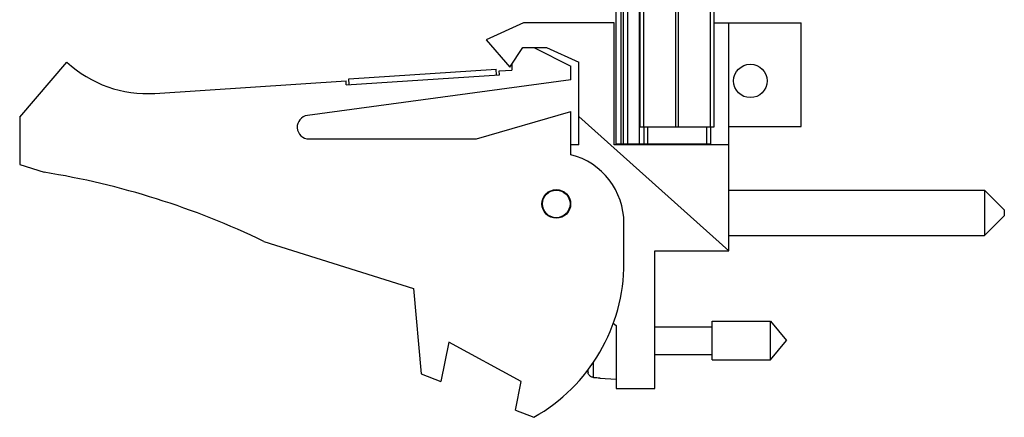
# Model space of a CAD drawing. Header units: inches. Extents: x 0.2 to 16.8, y 0.1 to 10.8.
# Tile 2 of 10: x 7.9 to 10.4, y 2.9 to 3.9. Entities that reach past the tile are written whole.
import ezdxf

# ---------------------------------------------------------------- set-up
doc = ezdxf.new("R2010")
doc.units = ezdxf.units.IN
doc.header["$LTSCALE"] = 0.935
doc.header["$MEASUREMENT"] = 0
doc.layers.get('0').update_dxf_attribs({"linetype": 'CONTINUOUS'})

msp = doc.modelspace()

# ---------------------------------------------------------------- linework, layer by layer
at = {"color": 7, "linetype": 'CONTINUOUS'}
for p, q in [((9.3997, 3.5792), (9.3997, 8.0222)), ((9.4117, 8.0222), (9.4117, 3.5792)), ((9.4177, 8.0222), (9.4177, 3.5792)), ((9.4297, 3.5792), (9.4297, 8.0222)), ((9.4589, 3.5792), (9.4589, 8.0222)), ((9.4607, 3.6222), (9.4607, 7.6222)), ((9.4697, 3.6222), (9.4697, 7.6222)), ((9.5516, 3.6222), (9.5516, 7.6222)), ((9.5579, 3.6222), (9.5579, 7.6222)), ((9.6398, 3.6222), (9.6398, 7.6222)), ((9.6487, 3.6222), (9.6487, 7.6222)), ((9.1647, 3.8863), (9.0697, 3.8433)), ((9.3947, 3.8863), (9.1647, 3.8863)), ((9.3947, 3.5763), (9.3947, 3.8863)), ((9.6487, 3.8863), (9.8697, 3.8863)), ((9.6857, 3.3073), (9.6857, 3.8863)), ((9.8697, 3.6233), (9.8697, 3.8863)), ((9.0697, 3.8433), (9.1297, 3.7733)), ((9.1297, 3.7733), (9.1629, 3.8233)), ((9.1629, 3.8233), (9.2229, 3.8233)), ((9.1907, 3.8233), (9.2847, 3.7763)), ((9.2229, 3.8233), (9.3047, 3.7863)), ((7.8847, 3.6463), (8.0047, 3.7863)), ((9.1347, 3.7808), (9.1347, 3.7663)), ((9.3047, 3.5763), (9.3047, 3.7863)), ((8.7143, 3.7287), (9.1035, 3.7542)), ((8.7208, 3.7442), (9.095, 3.7687)), ((9.096, 3.7537), (9.095, 3.7687)), ((9.1028, 3.7642), (9.1347, 3.7663)), ((9.1035, 3.7542), (9.1028, 3.7642)), ((9.2847, 3.7413), (9.2847, 3.7763)), ((8.2283, 3.7069), (8.7136, 3.7387)), ((9.2847, 3.7413), (8.6157, 3.651)), ((8.7143, 3.7287), (8.7136, 3.7387)), ((8.7218, 3.7292), (8.7208, 3.7442)), ((9.0447, 3.5913), (9.2847, 3.6613)), ((9.2847, 3.5513), (9.2847, 3.6613)), ((7.8847, 3.6463), (7.8847, 3.5263)), ((9.6857, 3.3073), (9.3047, 3.6479)), ((9.4607, 3.6222), (9.6487, 3.6222)), ((9.4697, 3.6222), (9.4697, 3.5792)), ((9.4797, 3.6222), (9.4797, 3.5792)), ((9.6297, 3.6222), (9.6297, 3.5792)), ((9.6397, 3.6222), (9.6397, 3.5792)), ((9.6857, 3.6233), (9.8697, 3.6233)), ((8.6197, 3.5913), (9.0447, 3.5913)), ((9.3997, 3.5792), (9.6397, 3.5792)), ((9.4997, 3.5792), (9.4997, 3.5763)), ((9.3047, 3.5763), (9.2847, 3.5763)), ((9.6857, 3.5763), (9.3947, 3.5763)), ((7.8847, 3.5263), (7.9467, 3.5067)), ((9.6857, 3.4611), (10.3357, 3.4611)), ((10.3357, 3.4611), (10.3857, 3.4111)), ((10.3357, 3.4611), (10.3357, 3.3461)), ((10.3857, 3.4111), (10.3857, 3.3961)), ((9.4197, 3.2763), (9.4197, 3.377)), ((10.3357, 3.3461), (10.3857, 3.3961)), ((8.5047, 3.331), (8.8847, 3.2113)), ((9.6857, 3.3461), (10.3357, 3.3461)), ((9.4977, 3.3073), (9.6857, 3.3073)), ((9.4977, 2.9573), (9.4977, 3.3073)), ((8.8847, 3.2113), (8.9047, 2.9943)), ((9.6434, 3.1285), (9.7915, 3.1285)), ((9.6434, 3.03), (9.6434, 3.1285)), ((9.7915, 3.1285), (9.8328, 3.0793)), ((9.7915, 3.03), (9.7915, 3.1285)), ((9.392, 3.1237), (9.3997, 3.1173)), ((9.3997, 3.1173), (9.3997, 2.9573)), ((9.4977, 3.1143), (9.6434, 3.1143)), ((9.7915, 3.03), (9.8328, 3.0793)), ((8.9747, 3.075), (8.9547, 2.975)), ((9.1587, 2.975), (8.9747, 3.075)), ((9.4977, 3.0442), (9.6434, 3.0442)), ((9.6434, 3.03), (9.7915, 3.03)), ((9.3283, 2.9972), (9.3283, 3.0061)), ((9.3426, 2.9855), (9.3426, 3.0249)), ((8.9047, 2.9943), (8.9547, 2.975)), ((9.3584, 2.9846), (9.3584, 2.9836)), ((9.3584, 2.9836), (9.3997, 2.9812)), ((9.1441, 2.9022), (9.1587, 2.975)), ((9.3997, 2.9573), (9.4977, 2.9573)), ((9.1441, 2.9022), (9.1907, 2.8843))]:
    msp.add_line(p, q, dxfattribs=at)
for centre, radius in [((9.7407, 3.7387), 0.0425), ((9.2477, 3.4263), 0.0365), ((9.2477, 3.4263), 0.035)]:
    msp.add_circle(centre, radius, dxfattribs=at)
for centre, radius, start, end in [((8.2087, 4.0063), 0.3, 227.1666, 273.7467), ((8.6197, 3.6213), 0.03, 97.6845, 270), ((9.2397, 3.377), 0.18, 0, 75.5225), ((7.6234, 1.5067), 2.026, 64.2145, 80.8167), ((8.9697, 3.2763), 0.45, 299.4136, 360), ((9.6301, 3.0793), 0.3127, 193.9238, 195.2119)]:
    msp.add_arc(centre, radius, start, end, dxfattribs=at)
for points in [[(9.3291, 2.9949), (9.3288, 2.9956), (9.3285, 2.9964), (9.3283, 2.9972)], [(9.3426, 2.9855), (9.3418, 2.9856), (9.341, 2.9857), (9.3402, 2.9859)], [(9.3426, 2.9855), (9.3452, 2.9854), (9.3479, 2.9852), (9.3505, 2.9851)], [(9.3505, 2.9851), (9.3531, 2.9849), (9.3558, 2.9848), (9.3584, 2.9846)]]:
    msp.add_open_spline(points, degree=3, dxfattribs=at)
msp.add_open_spline([(9.3402, 2.9859), (9.3394, 2.986), (9.3378, 2.9865), (9.3356, 2.9876), (9.3335, 2.989), (9.3318, 2.9907), (9.3303, 2.9927), (9.3295, 2.9941), (9.3291, 2.9949)], degree=3, knots=[0, 0, 0, 0, 0.166738, 0.333466, 0.500166, 0.666798, 0.833406, 1, 1, 1, 1], dxfattribs=at)

doc.saveas('drawing.dxf')
